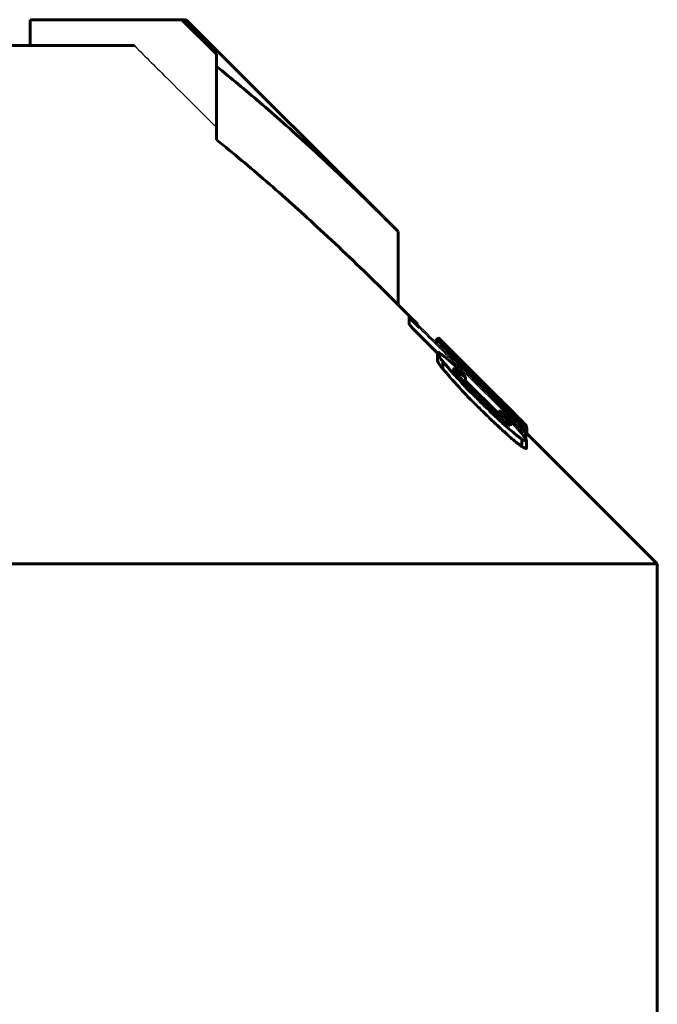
# Model space of a CAD drawing. Header units: millimetres. Extents: x -197 to 407, y -97 to 107.
# Tile 15 of 16: x 340 to 352, y 86 to 105. Entities that reach past the tile are written whole.
import ezdxf

# ---------------------------------------------------------------- set-up
doc = ezdxf.new("R2010")
doc.units = ezdxf.units.MM
doc.linetypes.add('K5LT-1', pattern=[0])
doc.linetypes.add('K5LT_BASIC', pattern=[0])
doc.layers.add('Системный слой (1)', color=7, linetype='Continuous', true_color=0x6c6c6c)

# ---------------------------------------------------------------- blocks, each defined once
blk = doc.blocks.new('U39')
at = {"layer": 'Системный слой (1)', "color": 150, "linetype": 'K5LT_BASIC', "lineweight": 60, "true_color": 0x0080ff}
for p, q in [((347.803, 98.663), (347.833, 98.633)), ((347.833, 98.633), (347.908, 98.557))]:
    blk.add_line(p, q, dxfattribs=at)
blk = doc.blocks.new('U40')
at = {"layer": 'Системный слой (1)', "color": 150, "linetype": 'K5LT_BASIC', "lineweight": 60, "true_color": 0x0080ff}
for p, q in [((349.479, 96.794), (349.491, 96.786)), ((349.491, 96.786), (349.499, 96.782)), ((349.499, 96.782), (349.501, 96.783))]:
    blk.add_line(p, q, dxfattribs=at)
blk = doc.blocks.new('U42')
at = {"layer": 'Системный слой (1)', "color": 150, "linetype": 'K5LT_BASIC', "lineweight": 60, "true_color": 0x0080ff}
for p, q in [((347.335, 98.989), (347.017, 99.308)), ((352.017, 94.308), (349.501, 96.824))]:
    blk.add_line(p, q, dxfattribs=at)
blk = doc.blocks.new('U47')
at = {"layer": 'Системный слой (1)', "color": 150, "linetype": 'K5LT_BASIC', "lineweight": 60, "true_color": 0x0080ff}
for p, q in [((349.276, 97.189), (349.338, 97.127)), ((349.338, 97.127), (349.395, 97.071)), ((349.395, 97.071), (349.444, 97.022)), ((349.444, 97.022), (349.47, 96.996)), ((349.47, 96.996), (349.488, 96.978)), ((349.488, 96.978), (349.494, 96.971))]:
    blk.add_line(p, q, dxfattribs=at)
blk = doc.blocks.new('U48')
at = {"layer": 'Системный слой (1)', "color": 150, "linetype": 'K5LT_BASIC', "lineweight": 60, "true_color": 0x0080ff}
for p, q in [((347.422, 98.726), (347.775, 98.376)), ((348.315, 97.84), (348.978, 97.181))]:
    blk.add_line(p, q, dxfattribs=at)
blk = doc.blocks.new('U49')
at = {"layer": 'Системный слой (1)', "color": 150, "linetype": 'K5LT_BASIC', "lineweight": 60, "true_color": 0x0080ff}
for p, q in [((348.705, 97.761), (347.833, 98.633)), ((349.444, 97.022), (349.092, 97.375))]:
    blk.add_line(p, q, dxfattribs=at)
blk = doc.blocks.new('U50')
at = {"layer": 'Системный слой (1)', "color": 150, "linetype": 'K5LT_BASIC', "lineweight": 60, "true_color": 0x0080ff}
for p, q in [((348.762, 97.704), (348.796, 97.669)), ((348.796, 97.669), (348.85, 97.612)), ((348.85, 97.612), (348.945, 97.516))]:
    blk.add_line(p, q, dxfattribs=at)
blk = doc.blocks.new('U54')
at = {"layer": 'Системный слой (1)', "color": 150, "linetype": 'K5LT_BASIC', "lineweight": 60, "true_color": 0x0080ff}
for p, q in [((347.751, 98.635), (347.753, 98.637)), ((347.753, 98.637), (347.758, 98.636)), ((347.758, 98.636), (347.766, 98.632))]:
    blk.add_line(p, q, dxfattribs=at)
blk = doc.blocks.new('U55')
at = {"layer": 'Системный слой (1)', "color": 150, "linetype": 'K5LT_BASIC', "lineweight": 60, "true_color": 0x0080ff}
for p, q in [((348.282, 98.182), (348.445, 98.019)), ((348.445, 98.019), (348.591, 97.874)), ((348.591, 97.874), (348.705, 97.761)), ((348.705, 97.761), (348.762, 97.704))]:
    blk.add_line(p, q, dxfattribs=at)

msp = doc.modelspace()

# ---------------------------------------------------------------- linework, layer by layer
at = {"layer": 'Системный слой (1)', "color": 150, "linetype": 'K5LT_BASIC', "lineweight": 60, "true_color": 0x0080ff}
for p, q in [((339.918, 104.308), (339.918, 104.808)), ((342.848, 104.808), (339.918, 104.808)), ((342.848, 104.808), (342.931, 104.808)), ((343.517, 104.142), (342.848, 104.808)), ((347.017, 100.722), (342.931, 104.808)), ((326.267, 104.308), (341.929, 104.308)), ((343.517, 103.902), (343.517, 104.142)), ((343.517, 102.488), (343.517, 103.902)), ((347.017, 99.308), (347.017, 100.722)), ((347.23, 98.934), (347.23, 99.076)), ((347.751, 98.577), (347.751, 98.635)), ((347.766, 98.562), (347.766, 98.655)), ((347.794, 98.64), (347.794, 98.672)), ((347.803, 98.632), (347.803, 98.663)), ((347.846, 98.483), (347.846, 98.553)), ((347.908, 98.536), (347.908, 98.557)), ((347.775, 98.371), (347.775, 98.387)), ((347.775, 98.23), (347.775, 98.371)), ((348.123, 98.289), (348.123, 98.307)), ((348.186, 98.266), (348.186, 98.278)), ((348.282, 98.182), (348.186, 98.278)), ((348.231, 98.235), (348.247, 98.219)), ((347.88, 98.07), (347.88, 98.212)), ((348.089, 98.071), (348.089, 98.063)), ((348.123, 98.006), (348.123, 98.061)), ((348.142, 98.103), (348.168, 98.076)), ((348.315, 97.79), (348.315, 97.909)), ((348.639, 97.817), (348.429, 98.026)), ((348.648, 97.808), (348.639, 97.817)), ((348.648, 97.808), (348.691, 97.766)), ((348.691, 97.706), (348.691, 97.754)), ((348.839, 97.604), (348.691, 97.754)), ((348.762, 97.695), (348.762, 97.704)), ((348.839, 97.559), (348.839, 97.604)), ((348.945, 97.51), (348.945, 97.52)), ((348.945, 97.52), (348.945, 97.52)), ((349.094, 97.359), (349.094, 97.37)), ((348.978, 97.249), (348.978, 97.253)), ((348.978, 97.137), (348.978, 97.249)), ((349.021, 97.099), (349.021, 97.194)), ((349.144, 97.192), (349.144, 97.238)), ((349.17, 97.257), (349.17, 97.252)), ((349.276, 97.173), (349.276, 97.189)), ((349.187, 96.973), (349.187, 96.987)), ((349.494, 96.936), (349.494, 96.971)), ((349.501, 96.783), (349.501, 96.924)), ((349.405, 96.57), (349.405, 96.711)), ((349.479, 96.719), (349.479, 96.843)), ((349.493, 96.692), (349.493, 96.679)), ((349.493, 96.537), (349.493, 96.679)), ((297.017, 94.308), (352.017, 94.308)), ((352.017, 75.308), (352.017, 94.308))]:
    msp.add_line(p, q, dxfattribs=at)
at = {"layer": 'Системный слой (1)', "color": 7, "linetype": 'K5LT-1'}
for points, knots in [([(341.929, 104.308), (342.147, 104.091), (342.676, 103.564), (343.206, 103.038), (343.517, 102.727)], [0, 0, 0, 0, 1.30139, 3.163088, 3.163088, 3.163088, 3.163088]), ([(349.314, 96.989), (348.9, 97.4), (348.27, 98.026), (347.639, 98.652), (347.422, 98.867)], [0, 0, 0, 0, 0.744293, 1.133639, 1.133639, 1.133639, 1.133639])]:
    msp.add_open_spline(points, degree=3, knots=knots, dxfattribs=at)
at = {"layer": 'Системный слой (1)', "color": 150, "linetype": 'K5LT_BASIC', "lineweight": 60, "true_color": 0x0080ff}
for points, knots in [([(347.017, 100.722), (346.768, 100.971), (346.366, 101.367), (345.792, 101.913), (345.305, 102.366), (344.817, 102.805), (344.225, 103.322), (343.795, 103.679), (343.517, 103.902)], [0, 0, 0, 0, 1.979036, 3.177607, 4.485942, 5.764664, 6.928433, 9, 9, 9, 9]), ([(343.517, 102.488), (343.84, 102.229), (344.491, 101.685), (345.506, 100.774), (346.349, 99.97), (346.866, 99.459), (347.017, 99.308)], [0, 0, 0, 0, 1.871552, 3.816812, 6.066917, 7, 7, 7, 7]), ([(347.23, 99.076), (347.232, 99.073), (347.236, 99.067), (347.244, 99.057), (347.252, 99.046), (347.265, 99.031), (347.284, 99.009), (347.308, 98.983), (347.335, 98.956), (347.358, 98.932), (347.387, 98.902), (347.408, 98.881), (347.422, 98.867)], [0, 0, 0, 0, 1.358897, 2.023749, 2.839894, 3.882622, 5.223402, 6.817403, 8.322351, 9.666934, 10.756035, 13, 13, 13, 13]), ([(347.396, 98.93), (347.383, 98.943), (347.363, 98.963), (347.336, 98.989), (347.314, 99.009), (347.291, 99.03), (347.271, 99.049), (347.255, 99.062), (347.24, 99.072), (347.233, 99.075), (347.23, 99.076)], [0, 0, 0, 0, 2.005634, 2.963157, 4.094934, 5.34861, 6.666509, 7.845809, 8.939602, 11, 11, 11, 11]), ([(347.23, 98.934), (347.232, 98.931), (347.236, 98.926), (347.244, 98.915), (347.252, 98.905), (347.265, 98.89), (347.284, 98.868), (347.308, 98.842), (347.335, 98.815), (347.358, 98.79), (347.387, 98.761), (347.408, 98.74), (347.422, 98.726)], [0, 0, 0, 0, 1.358897, 2.023749, 2.839894, 3.882622, 5.223402, 6.817403, 8.322351, 9.666934, 10.756035, 13, 13, 13, 13]), ([(348.429, 98.026), (348.372, 98.083), (348.287, 98.167), (348.173, 98.28), (348.094, 98.357), (348.016, 98.433), (347.95, 98.496), (347.886, 98.557), (347.838, 98.602), (347.803, 98.632), (347.774, 98.655), (347.766, 98.658), (347.766, 98.655)], [0, 0, 0, 0, 2.536928, 3.695455, 5.105854, 6.124712, 7.415265, 8.373823, 9.632624, 10.517726, 11.272999, 13, 13, 13, 13]), ([(347.766, 98.655), (347.766, 98.653), (347.77, 98.646), (347.784, 98.627), (347.807, 98.599), (347.832, 98.569), (347.846, 98.553)], [0, 0, 0, 0, 1.939784, 2.830615, 4.92405, 7, 7, 7, 7]), ([(347.794, 98.672), (347.794, 98.672), (347.794, 98.672), (347.797, 98.669), (347.8, 98.666), (347.803, 98.663)], [0, 0, 0, 0, 2.473605, 3.619439, 6, 6, 6, 6]), ([(347.846, 98.553), (347.885, 98.51), (347.959, 98.429), (348.06, 98.321), (348.139, 98.238), (348.208, 98.165), (348.359, 98.01), (348.49, 97.878), (348.595, 97.774)], [0, 0, 0, 0, 1.910022, 3.205485, 3.894122, 4.775672, 5.630918, 9, 9, 9, 9]), ([(347.908, 98.557), (347.931, 98.534), (347.981, 98.484), (348.052, 98.412), (348.121, 98.343), (348.161, 98.303), (348.186, 98.278)], [0, 0, 0, 0, 2.147137, 4.240572, 5.296595, 7, 7, 7, 7]), ([(347.889, 98.323), (347.872, 98.336), (347.849, 98.353), (347.823, 98.369), (347.804, 98.38), (347.786, 98.387), (347.778, 98.388), (347.775, 98.387)], [0, 0, 0, 0, 2.276212, 3.385465, 4.427765, 6.326566, 8, 8, 8, 8]), ([(347.775, 98.371), (347.775, 98.364), (347.784, 98.345), (347.808, 98.309), (347.836, 98.269), (347.863, 98.234), (347.88, 98.212)], [0, 0, 0, 0, 2.378755, 3.425027, 4.846116, 7, 7, 7, 7]), ([(348.142, 98.103), (348.121, 98.123), (348.091, 98.152), (348.053, 98.186), (348.008, 98.225), (347.953, 98.272), (347.909, 98.308), (347.889, 98.323)], [0, 0, 0, 0, 1.703711, 2.525629, 3.302276, 5.7929, 8, 8, 8, 8]), ([(348.123, 98.307), (348.117, 98.312), (348.107, 98.321), (348.094, 98.331), (348.089, 98.334), (348.089, 98.333)], [0, 0, 0, 0, 1.975482, 3.278358, 6, 6, 6, 6]), ([(348.089, 98.333), (348.089, 98.331), (348.091, 98.327), (348.101, 98.315), (348.112, 98.301), (348.13, 98.281), (348.155, 98.254), (348.186, 98.22), (348.228, 98.176), (348.282, 98.119), (348.352, 98.047), (348.403, 97.995), (348.429, 97.968)], [0, 0, 0, 0, 1.194455, 1.834319, 2.532417, 3.363435, 4.398546, 5.577266, 6.744721, 8.54203, 10.690958, 13, 13, 13, 13]), ([(348.691, 97.754), (348.638, 97.806), (348.554, 97.891), (348.457, 97.986), (348.397, 98.045), (348.353, 98.089), (348.282, 98.158), (348.2, 98.236), (348.145, 98.287), (348.123, 98.307)], [0, 0, 0, 0, 2.563392, 4.114252, 4.741868, 5.560531, 6.354343, 8.402496, 10, 10, 10, 10]), ([(347.775, 98.23), (347.775, 98.221), (347.785, 98.201), (347.816, 98.155), (347.845, 98.116), (347.873, 98.08), (347.88, 98.07)], [0, 0, 0, 0, 2.795193, 3.385895, 6.034721, 7, 7, 7, 7]), ([(347.88, 98.212), (347.92, 98.164), (347.98, 98.093), (348.093, 97.964), (348.204, 97.843), (348.323, 97.717), (348.448, 97.588), (348.534, 97.502), (348.595, 97.443)], [0, 0, 0, 0, 1.913773, 2.735277, 4.673041, 6.110708, 6.987577, 9, 9, 9, 9]), ([(347.88, 98.07), (347.92, 98.023), (347.98, 97.951), (348.093, 97.822), (348.204, 97.701), (348.323, 97.576), (348.448, 97.447), (348.534, 97.361), (348.595, 97.302)], [0, 0, 0, 0, 1.913773, 2.735277, 4.673041, 6.110708, 6.987577, 9, 9, 9, 9]), ([(348.089, 98.071), (348.089, 98.072), (348.09, 98.074), (348.094, 98.074), (348.102, 98.072), (348.112, 98.068), (348.12, 98.063), (348.123, 98.061)], [0, 0, 0, 0, 1.280331, 2.852566, 3.893791, 6.48967, 8, 8, 8, 8]), ([(348.577, 97.52), (348.528, 97.57), (348.429, 97.67), (348.328, 97.776), (348.252, 97.858), (348.217, 97.897), (348.176, 97.943), (348.149, 97.974), (348.125, 98.004), (348.107, 98.027), (348.095, 98.046), (348.089, 98.057), (348.089, 98.061), (348.089, 98.063)], [0, 0, 0, 0, 3.431973, 6.811147, 7.286019, 9.136927, 9.559766, 10.723367, 11.514968, 12.099081, 12.941186, 13.66031, 14, 14, 14, 14]), ([(348.123, 98.061), (348.147, 98.042), (348.19, 98.006), (348.24, 97.965), (348.272, 97.939), (348.289, 97.926), (348.3, 97.917), (348.308, 97.912), (348.313, 97.909), (348.315, 97.908), (348.315, 97.909)], [0, 0, 0, 0, 3.590842, 6.522534, 7.939397, 8.817634, 9.619466, 10.078126, 10.438806, 11, 11, 11, 11]), ([(348.315, 97.909), (348.313, 97.913), (348.309, 97.92), (348.3, 97.933), (348.291, 97.945), (348.278, 97.961), (348.261, 97.98), (348.238, 98.006), (348.207, 98.038), (348.181, 98.063), (348.168, 98.076)], [0, 0, 0, 0, 1.773053, 2.583631, 3.540465, 4.634051, 5.913089, 7.018914, 8.921106, 11, 11, 11, 11]), ([(348.429, 97.968), (348.452, 97.945), (348.507, 97.889), (348.563, 97.833), (348.595, 97.801)], [0, 0, 0, 0, 2.124588, 5, 5, 5, 5]), ([(348.595, 97.801), (348.651, 97.745), (348.737, 97.66), (348.838, 97.561), (348.894, 97.506), (348.935, 97.467), (348.986, 97.418), (349.031, 97.376), (349.068, 97.341), (349.097, 97.315), (349.126, 97.288), (349.153, 97.265), (349.165, 97.256), (349.17, 97.252)], [0, 0, 0, 0, 3.574892, 5.393518, 6.397105, 7.166414, 8.019279, 9.799778, 10.270884, 10.901793, 12.089867, 12.990872, 14, 14, 14, 14]), ([(348.595, 97.774), (348.674, 97.695), (348.79, 97.58), (348.974, 97.401), (349.078, 97.301), (349.144, 97.238)], [0, 0, 0, 0, 2.559163, 3.748019, 6, 6, 6, 6]), ([(349.345, 97.101), (349.278, 97.171), (349.179, 97.273), (349.045, 97.409), (348.899, 97.556), (348.78, 97.676), (348.691, 97.766)], [0, 0, 0, 0, 2.452869, 3.41849, 4.332662, 7, 7, 7, 7]), ([(349.17, 97.257), (349.17, 97.258), (349.169, 97.261), (349.159, 97.272), (349.141, 97.292), (349.116, 97.319), (349.089, 97.348), (349.051, 97.388), (349.002, 97.439), (348.929, 97.513), (348.873, 97.57), (348.839, 97.604)], [0, 0, 0, 0, 0.689001, 1.444552, 2.617637, 3.482982, 4.502408, 5.542828, 7.234079, 9.081699, 12, 12, 12, 12]), ([(348.945, 97.52), (348.945, 97.52), (348.946, 97.519), (348.951, 97.514), (348.96, 97.505), (348.973, 97.491), (348.988, 97.476), (349.009, 97.455), (349.045, 97.419), (349.075, 97.389), (349.094, 97.37)], [0, 0, 0, 0, 0.870235, 1.366379, 2.608089, 3.476908, 4.536168, 5.713716, 7.542596, 11, 11, 11, 11]), ([(349.094, 97.372), (349.075, 97.391), (349.041, 97.425), (349.004, 97.462), (348.98, 97.486), (348.966, 97.5), (348.956, 97.51), (348.948, 97.517), (348.945, 97.52), (348.945, 97.52)], [0, 0, 0, 0, 3.367822, 5.749146, 6.672663, 7.929738, 8.617313, 9.049469, 10, 10, 10, 10]), ([(348.595, 97.443), (348.667, 97.372), (348.791, 97.251), (348.938, 97.113), (349.029, 97.028), (349.093, 96.97), (349.173, 96.899), (349.266, 96.819), (349.349, 96.752), (349.39, 96.722), (349.405, 96.711)], [0, 0, 0, 0, 2.826829, 4.74637, 5.624394, 6.349898, 7.234429, 8.810194, 10.171197, 11, 11, 11, 11]), ([(348.595, 97.302), (348.667, 97.23), (348.791, 97.11), (348.938, 96.971), (349.029, 96.887), (349.093, 96.829), (349.173, 96.757), (349.266, 96.677), (349.349, 96.611), (349.39, 96.58), (349.405, 96.57)], [0, 0, 0, 0, 2.826829, 4.74637, 5.624394, 6.349898, 7.234429, 8.810194, 10.171197, 11, 11, 11, 11]), ([(348.648, 97.449), (348.693, 97.404), (348.766, 97.333), (348.849, 97.254), (348.916, 97.193), (348.97, 97.143), (349.025, 97.096), (349.062, 97.064), (349.094, 97.039), (349.127, 97.013), (349.159, 96.99), (349.178, 96.978), (349.187, 96.973)], [0, 0, 0, 0, 2.950303, 4.676518, 5.353317, 7.269088, 8.24492, 9.136843, 9.950057, 10.678962, 11.893821, 13, 13, 13, 13]), ([(349.094, 97.37), (349.108, 97.356), (349.13, 97.334), (349.167, 97.297), (349.197, 97.267), (349.237, 97.228), (349.26, 97.205), (349.276, 97.189)], [0, 0, 0, 0, 1.735885, 2.628463, 4.766434, 5.783428, 8, 8, 8, 8]), ([(349.127, 97.125), (349.113, 97.139), (349.091, 97.16), (349.065, 97.183), (349.05, 97.198), (349.035, 97.211), (349.019, 97.226), (349.003, 97.239), (348.992, 97.248), (348.986, 97.252), (348.981, 97.255), (348.979, 97.255), (348.978, 97.254), (348.978, 97.253)], [0, 0, 0, 0, 3.285324, 4.866621, 5.696452, 6.85391, 8.254688, 9.733804, 10.883425, 11.704703, 12.343209, 13.451426, 14, 14, 14, 14]), ([(348.978, 97.249), (348.978, 97.248), (348.979, 97.246), (348.982, 97.242), (348.985, 97.237), (348.991, 97.23), (349.002, 97.216), (349.013, 97.203), (349.021, 97.194)], [0, 0, 0, 0, 1.105277, 1.713182, 2.715237, 3.873676, 5.187295, 9, 9, 9, 9]), ([(349.021, 97.194), (349.054, 97.158), (349.092, 97.115), (349.128, 97.071), (349.146, 97.049), (349.169, 97.02), (349.184, 96.997), (349.187, 96.988), (349.187, 96.987)], [0, 0, 0, 0, 3.730597, 4.426329, 5.009088, 6.416113, 8.222758, 9, 9, 9, 9]), ([(349.37, 96.859), (349.345, 96.888), (349.307, 96.932), (349.256, 96.989), (349.218, 97.03), (349.177, 97.074), (349.144, 97.108), (349.127, 97.125)], [0, 0, 0, 0, 2.886357, 4.230035, 5.190814, 6.630455, 8, 8, 8, 8]), ([(349.144, 97.238), (349.195, 97.19), (349.256, 97.133), (349.32, 97.074), (349.361, 97.037), (349.402, 97), (349.44, 96.968), (349.462, 96.949), (349.481, 96.934), (349.494, 96.925), (349.5, 96.922), (349.501, 96.924), (349.501, 96.924)], [0, 0, 0, 0, 3.76635, 4.552748, 5.249176, 7.252971, 8.32491, 9.320868, 10.187581, 11.312706, 12.506131, 13, 13, 13, 13]), ([(349.501, 96.924), (349.501, 96.926), (349.498, 96.932), (349.484, 96.95), (349.461, 96.977), (349.415, 97.028), (349.371, 97.074), (349.345, 97.101)], [0, 0, 0, 0, 1.605677, 2.367458, 3.809551, 5.708439, 8, 8, 8, 8]), ([(349.314, 96.989), (349.327, 96.976), (349.346, 96.957), (349.373, 96.932), (349.394, 96.911), (349.416, 96.891), (349.435, 96.874), (349.45, 96.862), (349.461, 96.854), (349.472, 96.847), (349.477, 96.844), (349.479, 96.843)], [0, 0, 0, 0, 2.152084, 3.184713, 4.416577, 5.763724, 7.111067, 8.20902, 9.214573, 10.21258, 12, 12, 12, 12]), ([(349.479, 96.843), (349.479, 96.844), (349.478, 96.848), (349.47, 96.859), (349.458, 96.873), (349.441, 96.891), (349.422, 96.911), (349.386, 96.949), (349.353, 96.984), (349.331, 97.006)], [0, 0, 0, 0, 1.15442, 1.747671, 3.199961, 4.069213, 4.922464, 6.546883, 10, 10, 10, 10]), ([(349.493, 96.692), (349.493, 96.694), (349.49, 96.701), (349.481, 96.717), (349.466, 96.739), (349.449, 96.762), (349.418, 96.802), (349.391, 96.834), (349.37, 96.859)], [0, 0, 0, 0, 1.055376, 2.249802, 3.354166, 4.808122, 5.793943, 9, 9, 9, 9]), ([(349.405, 96.711), (349.418, 96.704), (349.435, 96.695), (349.456, 96.685), (349.469, 96.679), (349.48, 96.675), (349.487, 96.674), (349.491, 96.675), (349.493, 96.677), (349.493, 96.679)], [0, 0, 0, 0, 3.104947, 4.337969, 5.800212, 7.195549, 8.20947, 9.108899, 10, 10, 10, 10]), ([(349.405, 96.57), (349.418, 96.563), (349.435, 96.553), (349.456, 96.543), (349.469, 96.538), (349.48, 96.534), (349.487, 96.533), (349.491, 96.534), (349.493, 96.536), (349.493, 96.537)], [0, 0, 0, 0, 3.104947, 4.337969, 5.800212, 7.195549, 8.20947, 9.108899, 10, 10, 10, 10])]:
    msp.add_open_spline(points, degree=3, knots=knots, dxfattribs=at)
at = {"layer": 'Системный слой (1)', "color": 7, "linetype": 'K5LT-1'}
msp.add_open_spline([(347.396, 98.93), (347.718, 98.61), (348.363, 97.969), (349.008, 97.327), (349.331, 97.006)], degree=3, dxfattribs=at)
at = {"layer": 'Системный слой (1)', "color": 150, "linetype": 'K5LT_BASIC', "lineweight": 60, "true_color": 0x0080ff}
msp.add_open_spline([(348.648, 97.449), (348.624, 97.473), (348.601, 97.497), (348.577, 97.52)], degree=3, dxfattribs=at)

# ---------------------------------------------------------------- block references
at = {"layer": 'Системный слой (1)'}
for name in ['U42', 'U48', 'U54', 'U39', 'U49', 'U55', 'U50', 'U47', 'U40']:
    msp.add_blockref(name, (0, 0), dxfattribs=at)

doc.saveas('drawing.dxf')
